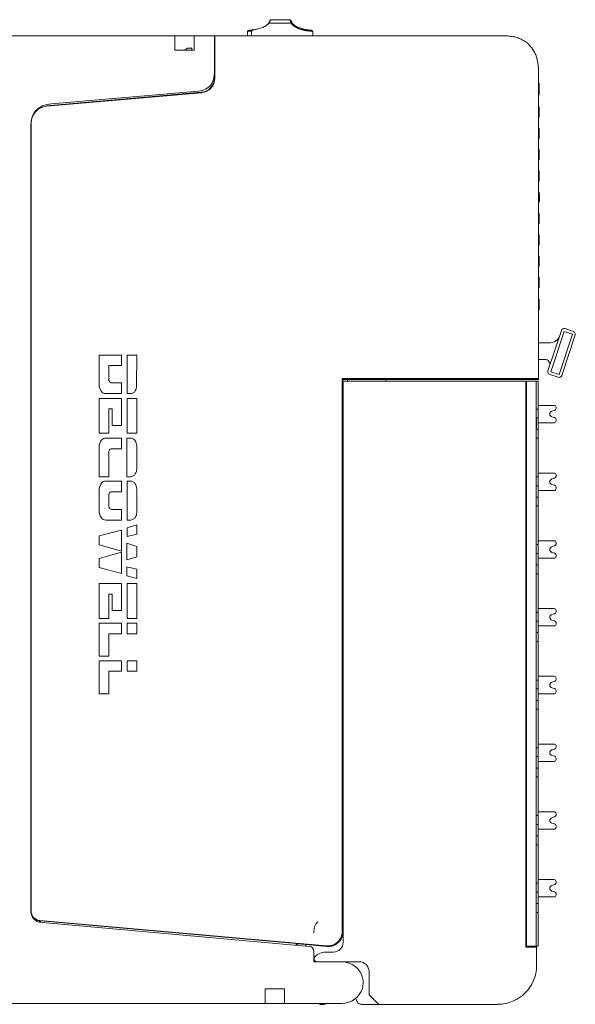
# Model space of a CAD drawing. Header units: millimetres. Extents: x 65 to 283, y 105 to 212.
# Tile 14 of 14: x 226 to 283, y 105 to 207. Entities that reach past the tile are written whole.
import ezdxf

# ---------------------------------------------------------------- set-up
doc = ezdxf.new("R2010")
doc.units = ezdxf.units.MM
for name, color, linetype in [('1', 7, 'Continuous'), ('10', 7, 'Continuous'), ('11', 7, 'Continuous')]:
    doc.layers.add(name, color=color, linetype=linetype)

msp = doc.modelspace()

# ---------------------------------------------------------------- linework, layer by layer
at = {"layer": '1', "color": 155, "linetype": 'Continuous', "lineweight": 18}
for p, q in [((279.52, 200.45), (279.46, 200.45)), ((279.51, 200.44), (279.46, 200.44)), ((279.51, 200.31), (279.51, 200.31)), ((279.52, 199.9), (279.51, 199.9)), ((279.51, 199.29), (279.46, 199.29)), ((279.51, 199.26), (279.46, 199.26)), ((279.51, 199.26), (279.46, 199.26)), ((279.51, 198.01), (279.46, 198.01)), ((279.51, 197.84), (279.46, 197.84)), ((279.51, 197.18), (279.51, 197.78)), ((279.51, 197.76), (279.51, 197.76)), ((279.46, 196.96), (279.51, 196.96)), ((279.51, 197.15), (279.51, 197.15)), ((279.51, 197.07), (279.51, 197.07)), ((279.51, 195.81), (279.46, 195.81)), ((279.51, 194.98), (279.51, 195.58)), ((279.46, 194.76), (279.51, 194.76)), ((279.51, 194.98), (279.51, 194.89)), ((279.51, 193.61), (279.46, 193.61)), ((279.51, 192.78), (279.51, 193.38)), ((279.46, 192.56), (279.51, 192.56)), ((279.51, 191.41), (279.46, 191.41)), ((279.51, 191.33), (279.51, 191.18)), ((279.46, 190.36), (279.51, 190.36)), ((279.51, 190.58), (279.51, 191.18)), ((279.51, 189.21), (279.46, 189.21)), ((279.51, 188.38), (279.51, 188.98)), ((279.51, 188.76), (279.56, 188.76)), ((279.56, 188.69), (279.51, 188.69)), ((279.46, 188.16), (279.51, 188.16)), ((279.51, 187.01), (279.46, 187.01)), ((279.51, 186.18), (279.51, 186.78)), ((279.46, 185.96), (279.51, 185.96)), ((279.51, 184.81), (279.46, 184.81)), ((279.51, 183.98), (279.51, 184.58)), ((279.46, 183.76), (279.51, 183.76)), ((279.51, 183.98), (279.51, 183.96)), ((279.51, 183.96), (279.51, 183.96)), ((279.51, 183.96), (279.51, 183.86)), ((279.51, 182.61), (279.46, 182.61)), ((279.51, 181.78), (279.51, 182.38)), ((226.95, 181.61), (226.95, 181.61)), ((279.46, 181.56), (279.51, 181.56)), ((279.51, 181.78), (279.51, 181.72)), ((279.51, 180.41), (279.46, 180.41)), ((279.51, 179.58), (279.51, 180.18)), ((279.46, 179.36), (279.51, 179.36)), ((279.51, 179.58), (279.51, 179.47)), ((279.51, 178.11), (279.46, 178.11)), ((279.46, 177.06), (279.51, 177.06)), ((279.51, 177.28), (279.51, 177.88)), ((259.25, 167.19), (259.23, 167.19)), ((226.95, 158.31), (226.95, 158.3)), ((259.25, 112.98), (259.23, 112.98))]:
    msp.add_line(p, q, dxfattribs=at)
at = {"layer": '1', "color": 155, "linetype": 'Continuous', "lineweight": 13}
for p, q in [((279.51, 196.96), (279.46, 196.96)), ((279.51, 194.76), (279.46, 194.76)), ((279.51, 192.56), (279.46, 192.56)), ((279.51, 190.36), (279.46, 190.36)), ((279.51, 188.16), (279.46, 188.16)), ((279.46, 187.01), (279.51, 187.01)), ((279.51, 185.96), (279.46, 185.96)), ((279.51, 183.76), (279.46, 183.76)), ((279.51, 181.56), (279.46, 181.56)), ((279.51, 179.36), (279.46, 179.36)), ((279.51, 177.06), (279.46, 177.06))]:
    msp.add_line(p, q, dxfattribs=at)
at = {"layer": '1', "color": 155, "linetype": 'Continuous', "lineweight": 18}
for points, degree in [([(279.52, 200.45), (279.46, 200.45)], 1), ([(279.52, 200.45), (279.52, 200.27), (279.52, 200.08), (279.52, 199.9)], 3), ([(279.51, 200.44), (279.51, 200.06), (279.51, 199.67), (279.51, 199.29)], 3), ([(279.52, 199.9), (279.52, 199.71), (279.52, 199.51), (279.52, 199.31)], 3), ([(279.52, 199.89), (279.52, 199.88), (279.52, 199.88), (279.52, 199.87)], 3), ([(279.51, 197.78), (279.51, 197.91), (279.51, 198.01), (279.51, 198.01)], 3), ([(279.51, 196.96), (279.51, 196.96), (279.51, 197.06), (279.51, 197.18)], 3), ([(279.51, 195.58), (279.51, 195.71), (279.51, 195.81), (279.51, 195.81)], 3), ([(279.51, 195.61), (279.51, 195.6), (279.51, 195.6), (279.51, 195.59)], 3), ([(279.51, 194.76), (279.51, 194.76), (279.51, 194.86), (279.51, 194.98)], 3), ([(279.51, 193.38), (279.51, 193.51), (279.51, 193.61), (279.51, 193.61)], 3), ([(279.51, 192.56), (279.51, 192.56), (279.51, 192.66), (279.51, 192.78)], 3), ([(279.51, 191.18), (279.51, 191.31), (279.51, 191.41), (279.51, 191.41)], 3), ([(279.51, 190.36), (279.51, 190.36), (279.51, 190.46), (279.51, 190.58)], 3), ([(279.51, 190.57), (279.51, 190.53), (279.51, 190.51), (279.51, 190.51)], 3), ([(279.51, 188.98), (279.51, 189.11), (279.51, 189.21), (279.51, 189.21)], 3), ([(279.51, 188.16), (279.51, 188.16), (279.51, 188.26), (279.51, 188.38)], 3), ([(279.51, 188.37), (279.51, 188.33), (279.51, 188.29), (279.51, 188.26)], 3), ([(279.51, 186.78), (279.51, 186.91), (279.51, 187.01), (279.51, 187.01)], 3), ([(279.51, 185.96), (279.51, 185.96), (279.51, 186.06), (279.51, 186.18)], 3), ([(279.51, 184.58), (279.51, 184.71), (279.51, 184.81), (279.51, 184.81)], 3), ([(279.51, 183.76), (279.51, 183.76), (279.51, 183.86), (279.51, 183.98)], 3), ([(279.51, 182.38), (279.51, 182.51), (279.51, 182.61), (279.51, 182.61)], 3), ([(279.51, 181.56), (279.51, 181.56), (279.51, 181.66), (279.51, 181.78)], 3), ([(279.51, 180.18), (279.51, 180.31), (279.51, 180.41), (279.51, 180.41)], 3), ([(279.51, 179.36), (279.51, 179.36), (279.51, 179.46), (279.51, 179.58)], 3), ([(279.51, 177.88), (279.51, 178.01), (279.51, 178.11), (279.51, 178.11)], 3), ([(279.51, 177.06), (279.51, 177.06), (279.51, 177.16), (279.51, 177.28)], 3)]:
    msp.add_open_spline(points, degree=degree, dxfattribs=at)
for points, knots in [([(279.51, 192.85), (279.51, 192.81), (279.51, 192.77), (279.51, 192.7), (279.51, 192.68), (279.51, 192.68)], [0, 0, 0, 0, 0.404905, 0.404905, 1, 1, 1, 1]), ([(279.56, 189.01), (279.56, 188.97), (279.56, 188.92), (279.56, 188.82), (279.56, 188.78), (279.56, 188.76)], [0, 0, 0, 0, 0.5, 0.5, 1, 1, 1, 1]), ([(279.56, 188.69), (279.56, 188.68), (279.56, 188.65), (279.56, 188.58), (279.56, 188.54), (279.56, 188.41), (279.56, 188.35), (279.56, 188.31)], [0, 0, 0, 0, 0.333333, 0.333333, 0.666667, 0.666667, 1, 1, 1, 1])]:
    msp.add_open_spline(points, degree=3, knots=knots, dxfattribs=at)
at = {"layer": '10', "color": 155, "linetype": 'Continuous', "lineweight": 18}
for p, q in [((217.05, 205.38), (241.84, 205.38)), ((241.84, 205.38), (243.84, 205.38)), ((241.84, 203.88), (241.84, 205.38)), ((243.84, 205.38), (245.95, 205.38)), ((243.84, 205.38), (243.84, 203.88)), ((245.95, 201.63), (245.95, 205.38)), ((241.84, 203.88), (243.84, 203.88)), ((229.1, 198.33), (244.3, 199.66)), ((226.95, 196.08), (226.95, 115.05)), ((282.2, 175.11), (283.05, 174.82)), ((280.43, 170.75), (281.82, 174.92)), ((280.71, 170.65), (282.1, 174.82)), ((282.96, 174.54), (281.57, 170.37)), ((283.24, 174.45), (281.85, 170.27)), ((282.1, 174.82), (282.96, 174.54)), ((280.66, 173.65), (279.45, 173.64)), ((280.68, 173.65), (280.66, 173.65)), ((279.45, 171.91), (280.12, 171.92)), ((281.47, 170.08), (280.62, 170.37)), ((281.57, 170.37), (280.71, 170.65)), ((259.25, 169.68), (278.15, 169.68)), ((259.25, 169.68), (259.25, 111.69)), ((259.69, 169.85), (259.69, 169.68)), ((263.69, 169.85), (263.69, 169.68)), ((278.15, 169.68), (278.15, 111.18)), ((278.2, 111.28), (278.2, 169.68)), ((279.2, 169.68), (278.2, 169.68)), ((279.4, 169.68), (279.2, 169.68)), ((279.2, 111.28), (279.2, 169.68)), ((279.4, 169.68), (279.4, 168.69)), ((278.2, 168.48), (278.15, 168.48)), ((279.4, 168.69), (279.4, 166.79)), ((281.06, 167.18), (279.4, 167.18)), ((281.26, 166.84), (281.26, 166.98)), ((279.2, 166.79), (279.4, 166.79)), ((279.2, 165.88), (279.4, 165.88)), ((279.4, 166.79), (279.4, 165.88)), ((279.4, 165.88), (279.4, 164.69)), ((280.84, 166.57), (281.11, 166.65)), ((281.11, 165.92), (280.84, 165.99)), ((279.25, 165.79), (279.2, 165.79)), ((279.2, 165.54), (279.25, 165.54)), ((279.25, 165.42), (279.2, 165.42)), ((279.25, 165.54), (279.25, 165.42)), ((279.25, 165.42), (279.25, 164.78)), ((279.4, 165.38), (281.06, 165.38)), ((281.26, 165.58), (281.26, 165.73)), ((279.2, 164.78), (279.25, 164.78)), ((279.2, 164.69), (279.4, 164.69)), ((279.4, 164.69), (279.4, 163.78)), ((279.2, 163.78), (279.4, 163.78)), ((279.4, 163.78), (279.4, 159.79)), ((279.2, 159.79), (279.4, 159.79)), ((281.06, 160.18), (279.4, 160.18)), ((279.4, 159.79), (279.4, 158.88)), ((281.26, 159.84), (281.26, 159.98)), ((279.2, 158.88), (279.4, 158.88)), ((279.4, 158.88), (279.4, 157.69)), ((280.84, 159.57), (281.11, 159.65)), ((281.11, 158.92), (280.84, 158.99)), ((281.26, 158.58), (281.26, 158.73)), ((279.4, 158.38), (281.06, 158.38)), ((279.2, 157.69), (279.4, 157.69)), ((279.2, 156.78), (279.4, 156.78)), ((279.4, 157.69), (279.4, 156.78)), ((279.4, 156.78), (279.4, 152.79)), ((279.2, 152.79), (279.4, 152.79)), ((281.06, 153.18), (279.4, 153.18)), ((279.4, 152.79), (279.4, 151.88)), ((280.84, 152.57), (281.11, 152.65)), ((281.26, 152.84), (281.26, 152.98)), ((279.2, 151.88), (279.4, 151.88)), ((279.4, 151.88), (279.4, 150.69)), ((281.11, 151.92), (280.84, 151.99)), ((281.26, 151.58), (281.26, 151.73)), ((279.2, 150.69), (279.4, 150.69)), ((279.4, 151.38), (281.06, 151.38)), ((279.4, 150.69), (279.4, 149.78)), ((279.2, 149.78), (279.4, 149.78)), ((279.4, 149.78), (279.4, 145.79)), ((279.2, 145.79), (279.4, 145.79)), ((281.06, 146.18), (279.4, 146.18)), ((279.4, 145.79), (279.4, 144.88)), ((280.84, 145.57), (281.11, 145.65)), ((281.26, 145.84), (281.26, 145.98)), ((279.2, 144.88), (279.4, 144.88)), ((279.4, 144.88), (279.4, 143.69)), ((281.11, 144.92), (280.84, 144.99)), ((281.26, 144.58), (281.26, 144.73)), ((279.2, 143.69), (279.4, 143.69)), ((279.4, 144.38), (281.06, 144.38)), ((279.4, 143.69), (279.4, 142.78)), ((279.2, 142.78), (279.4, 142.78)), ((279.4, 142.78), (279.4, 138.79)), ((279.2, 138.79), (279.4, 138.79)), ((281.06, 139.18), (279.4, 139.18)), ((279.4, 138.79), (279.4, 137.88)), ((280.84, 138.57), (281.11, 138.65)), ((281.26, 138.84), (281.26, 138.98)), ((279.2, 137.88), (279.4, 137.88)), ((279.4, 137.88), (279.4, 136.69)), ((279.4, 137.38), (281.06, 137.38)), ((281.11, 137.92), (280.84, 137.99)), ((281.26, 137.58), (281.26, 137.73)), ((279.2, 136.69), (279.4, 136.69)), ((279.4, 136.69), (279.4, 135.78)), ((279.2, 135.78), (279.4, 135.78)), ((279.4, 135.78), (279.4, 131.79)), ((279.2, 131.79), (279.4, 131.79)), ((281.06, 132.18), (279.4, 132.18)), ((279.4, 131.79), (279.4, 130.88)), ((280.84, 131.57), (281.11, 131.65)), ((281.26, 131.84), (281.26, 131.98)), ((279.2, 130.88), (279.4, 130.88)), ((279.4, 130.88), (279.4, 129.69)), ((279.4, 130.38), (281.06, 130.38)), ((281.11, 130.92), (280.84, 130.99)), ((281.26, 130.58), (281.26, 130.73)), ((279.2, 129.69), (279.4, 129.69)), ((279.4, 129.69), (279.4, 128.78)), ((279.2, 128.78), (279.4, 128.78)), ((279.4, 128.78), (279.4, 124.79)), ((281.06, 125.18), (279.4, 125.18)), ((279.2, 124.79), (279.4, 124.79)), ((279.4, 124.79), (279.4, 123.88)), ((280.84, 124.57), (281.11, 124.65)), ((281.26, 124.84), (281.26, 124.98)), ((279.2, 123.88), (279.4, 123.88)), ((279.4, 123.88), (279.4, 122.69)), ((279.4, 123.38), (281.06, 123.38)), ((281.11, 123.92), (280.84, 123.99)), ((281.26, 123.58), (281.26, 123.73)), ((279.2, 122.69), (279.4, 122.69)), ((279.4, 122.69), (279.4, 121.78)), ((279.2, 121.78), (279.4, 121.78)), ((279.4, 121.78), (279.4, 117.79)), ((281.06, 118.18), (279.4, 118.18)), ((279.2, 117.79), (279.4, 117.79)), ((279.4, 117.79), (279.4, 116.88)), ((280.84, 117.57), (281.11, 117.65)), ((281.26, 117.84), (281.26, 117.98)), ((279.2, 116.88), (279.4, 116.88)), ((279.4, 116.88), (279.4, 115.69)), ((279.4, 116.38), (281.06, 116.38)), ((281.11, 116.92), (280.84, 116.99)), ((281.26, 116.58), (281.26, 116.73)), ((279.2, 115.69), (279.4, 115.69)), ((279.4, 115.69), (279.4, 114.78)), ((279.2, 114.78), (279.4, 114.78)), ((279.4, 114.78), (279.4, 112.29)), ((255.75, 111.26), (227.79, 113.79)), ((279.4, 112.29), (279.4, 111.28)), ((278.2, 111.68), (278.15, 111.68)), ((279.25, 111.18), (278.15, 111.18)), ((279.2, 111.28), (278.2, 111.28)), ((279.2, 111.28), (279.4, 111.28)), ((279.25, 109.28), (279.25, 111.18)), ((256.21, 109.67), (256.21, 110.77)), ((258.25, 110.68), (257.43, 110.68)), ((259.13, 109.67), (256.21, 109.67)), ((256.54, 109.68), (260.93, 109.68)), ((261.93, 108.68), (261.93, 106.28)), ((251.19, 105.38), (251.19, 106.88)), ((253.19, 106.88), (251.19, 106.88)), ((253.19, 106.88), (253.19, 105.38)), ((261.93, 106.28), (262.93, 105.28)), ((251.19, 105.38), (217.05, 105.38)), ((253.19, 105.38), (251.19, 105.38)), ((259.14, 105.38), (253.19, 105.38)), ((256.83, 105.28), (256.83, 105.38)), ((256.83, 105.28), (257.22, 105.28)), ((260.63, 105.67), (260.69, 105.56)), ((261.14, 105.28), (262.93, 105.28)), ((262.93, 105.28), (275.26, 105.28))]:
    msp.add_line(p, q, dxfattribs=at)
at = {"layer": '10', "color": 155, "linetype": 'Continuous', "lineweight": 13}
for p, q in [((279.2, 169.68), (279.3, 169.68)), ((279.3, 169.68), (279.4, 169.68)), ((279.4, 111.28), (279.2, 111.28))]:
    msp.add_line(p, q, dxfattribs=at)
for centre, start, end in [((282.1, 174.82), 71.628, 161.5823), ((281.57, 170.37), 251.6024, 341.604)]:
    msp.add_arc(centre, 0.3, start, end, dxfattribs=at)
at = {"layer": '10', "color": 155, "linetype": 'Continuous', "lineweight": 18}
for centre, radius, start, end in [((282.1, 174.82), 0.3, 71.631, 161.5793), ((280.67, 174.65), 1, 270.2028, 341.0165), ((282.95, 174.54), 0.3, 10, 71.5789), ((282.95, 174.54), 0.3, 341.6287, 0.0019), ((282.95, 174.54), 0.3, 0.0019, 10), ((280.12, 171.42), 0.5, 341.604, 90.518), ((280.71, 170.65), 0.3, 161.604, 190), ((280.71, 170.65), 0.3, 190, 251.6056), ((281.57, 170.37), 0.3, 251.6024, 341.604), ((281.06, 166.98), 0.2, 360, 90), ((280.92, 166.28), 0.3, 104.7869, 180), ((280.92, 166.28), 0.3, 180, 255.2126), ((281.06, 166.84), 0.2, 284.7865, 360), ((281.06, 165.73), 0.2, 360, 75.2135), ((281.06, 165.58), 0.2, 270, 0), ((281.06, 159.98), 0.2, 360, 90), ((281.06, 159.84), 0.2, 284.7865, 360), ((280.92, 159.28), 0.3, 104.7869, 180), ((280.92, 159.28), 0.3, 180, 255.2126), ((281.06, 158.73), 0.2, 360, 75.2135), ((281.06, 158.58), 0.2, 270, 0), ((281.06, 152.98), 0.2, 360, 90), ((281.06, 152.84), 0.2, 284.7865, 360), ((280.92, 152.28), 0.3, 104.7869, 180), ((280.92, 152.28), 0.3, 180, 255.2126), ((281.06, 151.73), 0.2, 360, 75.2135), ((281.06, 151.58), 0.2, 270, 0), ((280.92, 145.28), 0.3, 104.7869, 180), ((281.06, 145.98), 0.2, 360, 90), ((281.06, 145.84), 0.2, 284.7865, 360), ((280.92, 145.28), 0.3, 180, 255.2126), ((281.06, 144.58), 0.2, 270, 0), ((281.06, 144.73), 0.2, 360, 75.2135), ((280.92, 138.28), 0.3, 104.7869, 180), ((281.06, 138.98), 0.2, 360, 90), ((281.06, 138.84), 0.2, 284.7865, 360), ((280.92, 138.28), 0.3, 180, 255.2126), ((281.06, 137.58), 0.2, 270, 0), ((281.06, 137.73), 0.2, 360, 75.2135), ((280.92, 131.28), 0.3, 104.7869, 180), ((280.92, 131.28), 0.3, 180, 255.2126), ((281.06, 131.98), 0.2, 360, 90), ((281.06, 131.84), 0.2, 284.7865, 360), ((281.06, 130.58), 0.2, 270, 0), ((281.06, 130.73), 0.2, 360, 75.2135), ((281.06, 124.98), 0.2, 360, 90), ((280.92, 124.28), 0.3, 104.7869, 180), ((280.92, 124.28), 0.3, 180, 255.2126), ((281.06, 124.84), 0.2, 284.7865, 360), ((281.06, 123.58), 0.2, 270, 0), ((281.06, 123.73), 0.2, 360, 75.2135), ((281.06, 117.98), 0.2, 360, 90), ((280.92, 117.28), 0.3, 104.7869, 180), ((280.92, 117.28), 0.3, 180, 255.2126), ((281.06, 117.84), 0.2, 284.7865, 360), ((281.06, 116.58), 0.2, 270, 0), ((281.06, 116.73), 0.2, 360, 75.2135), ((255.71, 110.77), 0.5, 0, 84.8426), ((258.25, 111.69), 1, 270.0191, 0.0128), ((257.43, 109.18), 1.5, 142.3944, 144.475), ((257.43, 109.18), 1.5, 90.048, 138.2405), ((259.13, 107.47), 2.2, 14.5525, 90), ((260.93, 108.68), 1, 0.0423, 90), ((275.25, 109.29), 4, 270.076, 359.8898), ((259.33, 107.52), 2, 342.578, 14.5525), ((259.14, 107.58), 2.2, 270, 342.578), ((261.53, 106.12), 1, 192.5848, 206.5651), ((257.22, 105.79), 0.5, 269.9263, 306.2304), ((261.14, 105.79), 0.5, 206.4958, 270)]:
    msp.add_arc(centre, radius, start, end, dxfattribs=at)
for points in [[(244.3, 199.66), (245.41, 199.75), (245.95, 200.47), (245.95, 201.63)], [(226.95, 196.08), (226.95, 197.44), (227.72, 198.21), (229.1, 198.33)], [(279.25, 165.79), (279.25, 165.75), (279.25, 165.7), (279.25, 165.66)], [(279.25, 165.66), (279.25, 165.61), (279.25, 165.57), (279.25, 165.54)], [(227.79, 113.79), (227.36, 113.94), (226.95, 114.28), (226.95, 115.05)]]:
    msp.add_open_spline(points, degree=3, dxfattribs=at)
msp.add_open_spline([(256.31, 110.18), (256.29, 110.16), (256.28, 110.14), (256.26, 110.11), (256.26, 110.1), (256.25, 110.09), (256.25, 110.08), (256.25, 110.06), (256.24, 110.04), (256.24, 110.02), (256.24, 110), (256.24, 109.97), (256.24, 109.96), (256.24, 109.93), (256.25, 109.92), (256.25, 109.89), (256.26, 109.88), (256.27, 109.85), (256.28, 109.84), (256.29, 109.82), (256.29, 109.81), (256.3, 109.8), (256.31, 109.8), (256.32, 109.78), (256.33, 109.77), (256.35, 109.76), (256.35, 109.75), (256.36, 109.74), (256.37, 109.74), (256.4, 109.72), (256.42, 109.71), (256.46, 109.7), (256.46, 109.69), (256.48, 109.69), (256.49, 109.69), (256.51, 109.69), (256.52, 109.69), (256.54, 109.69)], degree=3, knots=[0, 0, 0, 0, 0.125, 0.125, 0.15625, 0.15625, 0.1875, 0.1875, 0.25, 0.25, 0.3125, 0.3125, 0.375, 0.375, 0.4375, 0.4375, 0.5, 0.5, 0.5625, 0.5625, 0.59375, 0.59375, 0.625, 0.625, 0.6875, 0.6875, 0.71875, 0.71875, 0.75, 0.75, 0.875, 0.875, 0.90625, 0.90625, 0.9375, 0.9375, 1, 1, 1, 1], dxfattribs=at)
at = {"layer": '11', "color": 155, "linetype": 'Continuous', "lineweight": 18}
for p, q in [((251.74, 207.03), (251.71, 207.02)), ((249.45, 205.91), (249.37, 205.84)), ((256.03, 205.92), (256.02, 205.92)), ((256.12, 205.82), (256.13, 205.38)), ((245.95, 205.38), (245.99, 205.38)), ((245.95, 205.38), (245.95, 202.25)), ((245.95, 205.38), (245.95, 205.38)), ((275.87, 205.38), (245.99, 205.38)), ((245.99, 205.38), (245.99, 200.99)), ((243.02, 203.98), (242.88, 203.88)), ((243.54, 204.08), (243.62, 204.08)), ((243.62, 203.88), (243.62, 204.08)), ((245.95, 202.33), (245.95, 202.33)), ((245.95, 202.31), (245.95, 202.31)), ((245.95, 202.31), (245.95, 202.31)), ((245.95, 202.27), (245.95, 202.27)), ((245.95, 202.26), (245.95, 202.26)), ((245.95, 202.25), (245.95, 202.25)), ((245.95, 202.25), (245.95, 202.25)), ((245.95, 201.03), (245.95, 201.63)), ((279.45, 201.79), (279.45, 169.94)), ((279.45, 201.38), (279.46, 201.38)), ((279.46, 201.38), (279.46, 176.78)), ((228.59, 198.13), (244.58, 199.53)), ((244.62, 199.49), (228.63, 198.1)), ((226.99, 196.3), (226.99, 114.94)), ((226.95, 181.99), (226.95, 181.81)), ((226.95, 181.81), (226.95, 156.62)), ((279.45, 176.78), (279.46, 176.78)), ((234.03, 172.38), (234.03, 169.18)), ((236.35, 172.38), (234.03, 172.38)), ((236.35, 171.29), (236.35, 172.38)), ((236.92, 172.38), (236.91, 168.4)), ((237.91, 172.38), (236.92, 172.38)), ((237.9, 169.18), (237.91, 172.38)), ((235.02, 171.29), (236.35, 171.29)), ((235.02, 169.82), (235.02, 171.29)), ((259.23, 169.85), (259.15, 169.94)), ((259.15, 112.81), (259.15, 169.94)), ((279.45, 169.94), (259.15, 169.94)), ((279.45, 169.94), (279.45, 169.88)), ((236.35, 169.49), (235.36, 169.49)), ((236.35, 168.4), (236.35, 169.49)), ((259.23, 169.85), (277.62, 169.85)), ((259.23, 164.41), (259.23, 169.85)), ((276.1, 169.85), (276.09, 169.85)), ((277.62, 169.85), (276.1, 169.85)), ((277.62, 169.85), (277.62, 169.87)), ((277.62, 169.87), (279.15, 169.87)), ((277.62, 169.87), (277.62, 169.85)), ((277.62, 169.85), (279.15, 169.85)), ((279.15, 169.87), (279.45, 169.88)), ((279.15, 169.85), (279.15, 169.87)), ((279.45, 169.85), (279.15, 169.85)), ((279.45, 169.88), (279.45, 169.85)), ((236.35, 167.9), (234.03, 167.9)), ((234.03, 167.9), (234.03, 164.3)), ((234.7, 168.4), (236.35, 168.4)), ((236.35, 165.11), (236.35, 167.9)), ((236.91, 168.4), (237.27, 168.4)), ((236.91, 167.9), (236.91, 164.29)), ((237.91, 167.9), (236.91, 167.9)), ((237.91, 164.29), (237.91, 167.9)), ((235.02, 166.81), (235.36, 166.81)), ((235.02, 164.3), (235.02, 166.81)), ((235.36, 166.81), (235.36, 165.11)), ((235.36, 165.11), (236.35, 165.11)), ((234.03, 164.3), (235.02, 164.3)), ((236.91, 164.29), (237.91, 164.29)), ((259.19, 164.41), (259.25, 164.41)), ((259.19, 164.41), (259.19, 163.01)), ((234.03, 163.01), (234.03, 159.81)), ((236.35, 163.8), (234.7, 163.8)), ((236.35, 162.7), (236.35, 163.8)), ((236.9, 163.8), (236.9, 159.81)), ((237.26, 163.8), (236.9, 163.8)), ((237.91, 160.6), (237.91, 163.01)), ((259.19, 163.01), (259.25, 163.01)), ((259.23, 150.41), (259.23, 163.01)), ((235.02, 162.43), (235.05, 162.51)), ((235.02, 159.81), (235.02, 162.43)), ((235.36, 162.7), (236.35, 162.7)), ((234.03, 159.81), (235.02, 159.81)), ((236.9, 159.81), (237.28, 159.81)), ((236.35, 159.35), (234.7, 159.35)), ((236.35, 158.25), (236.35, 159.35)), ((236.91, 159.35), (236.91, 155.33)), ((237.26, 159.35), (236.91, 159.35)), ((234.03, 158.56), (234.03, 156.11)), ((235.02, 157.98), (235.05, 158.06)), ((235.02, 156.75), (235.02, 157.98)), ((235.36, 158.25), (236.35, 158.25)), ((237.91, 156.11), (237.91, 158.56)), ((226.95, 156.62), (226.95, 156.61)), ((236.35, 156.42), (235.36, 156.42)), ((236.35, 155.33), (236.35, 156.42)), ((234.7, 155.33), (236.35, 155.33)), ((236.91, 155.33), (237.28, 155.33)), ((237.91, 154.83), (236.91, 154.53)), ((237.91, 153.86), (237.91, 154.83)), ((236.35, 154.29), (234.03, 153.68)), ((234.03, 153.68), (234.03, 152.76)), ((236.35, 152.1), (236.35, 154.29)), ((236.91, 154.53), (236.91, 153.61)), ((236.91, 153.61), (237.91, 153.86)), ((234.03, 152.76), (236.35, 152.1)), ((236.89, 152.94), (236.89, 151.2)), ((237.91, 152.6), (236.89, 152.94)), ((236.35, 152.01), (234.03, 151.35)), ((236.35, 149.82), (236.35, 152.01)), ((237.91, 151.53), (237.91, 152.6)), ((234.03, 151.35), (234.03, 150.43)), ((236.89, 151.2), (237.91, 151.53)), ((234.03, 150.43), (236.35, 149.82)), ((236.89, 150.49), (236.89, 149.57)), ((237.91, 150.24), (236.89, 150.49)), ((237.91, 149.27), (237.91, 150.24)), ((259.19, 150.41), (259.25, 150.41)), ((259.19, 150.41), (259.19, 149.01)), ((236.35, 148.77), (234.03, 148.77)), ((234.03, 148.77), (234.03, 145.16)), ((236.35, 145.97), (236.35, 148.77)), ((236.89, 149.57), (237.91, 149.27)), ((236.91, 148.77), (236.91, 145.15)), ((237.91, 148.77), (236.91, 148.77)), ((237.91, 145.15), (237.91, 148.77)), ((259.19, 149.01), (259.25, 149.01)), ((259.23, 136.41), (259.23, 149.01)), ((235.02, 147.67), (235.36, 147.67)), ((235.02, 145.16), (235.02, 147.67)), ((235.36, 147.67), (235.36, 145.97)), ((235.36, 145.97), (236.35, 145.97)), ((234.03, 145.16), (235.02, 145.16)), ((236.35, 144.66), (234.03, 144.66)), ((234.03, 144.66), (234.03, 141.25)), ((236.35, 143.56), (236.35, 144.66)), ((236.91, 145.15), (237.91, 145.15)), ((236.91, 144.66), (236.91, 143.56)), ((237.91, 144.66), (236.91, 144.66)), ((237.91, 143.56), (237.91, 144.66)), ((235.02, 143.56), (236.35, 143.56)), ((235.02, 141.25), (235.02, 143.56)), ((236.91, 143.56), (237.91, 143.56)), ((234.03, 141.25), (235.02, 141.25)), ((236.35, 140.79), (234.03, 140.79)), ((234.03, 140.79), (234.03, 137.38)), ((236.35, 139.7), (236.35, 140.79)), ((236.91, 140.79), (236.91, 139.7)), ((237.91, 140.79), (236.91, 140.79)), ((237.91, 139.7), (237.91, 140.79)), ((235.02, 139.7), (236.35, 139.7)), ((235.02, 137.38), (235.02, 139.7)), ((236.91, 139.7), (237.91, 139.7)), ((234.03, 137.38), (235.02, 137.38)), ((259.19, 136.41), (259.25, 136.41)), ((259.19, 136.41), (259.19, 135.01)), ((259.19, 135.01), (259.25, 135.01)), ((259.23, 122.41), (259.23, 135.01)), ((259.19, 122.41), (259.25, 122.41)), ((259.19, 122.41), (259.19, 121.01)), ((259.19, 121.01), (259.25, 121.01)), ((259.23, 112.81), (259.23, 121.01)), ((226.95, 115.14), (226.95, 115.14)), ((226.95, 114.91), (226.95, 115.14)), ((227.86, 113.91), (227.95, 113.91)), ((227.86, 113.91), (227.86, 113.78)), ((227.9, 113.95), (257.52, 111.32)), ((227.94, 113.77), (227.94, 113.91)), ((227.95, 113.91), (227.95, 113.77)), ((227.95, 113.91), (254.41, 111.56)), ((259.23, 112.76), (259.23, 112.73)), ((259.23, 112.76), (259.23, 112.76)), ((259.23, 112.73), (259.23, 112.73)), ((254.41, 111.38), (254.41, 111.56)), ((254.51, 111.54), (254.41, 111.55)), ((254.44, 111.55), (254.44, 111.38)), ((254.51, 111.54), (255.41, 111.46)), ((254.51, 111.54), (254.51, 111.54)), ((254.51, 111.38), (254.51, 111.54)), ((257.56, 111.27), (255.41, 111.46)), ((255.41, 111.29), (255.41, 111.46)), ((257.66, 111.26), (257.62, 111.27)), ((257.73, 111.26), (257.66, 111.26))]:
    msp.add_line(p, q, dxfattribs=at)
at = {"layer": '11', "color": 155, "linetype": 'Continuous', "lineweight": 13}
for p, q in [((256.12, 205.82), (256.13, 205.38)), ((245.6, 199.97), (245.55, 200.01)), ((227.46, 197.52), (227.42, 197.56)), ((227.21, 114.23), (227.25, 114.27)), ((258.7, 111.66), (258.66, 111.7))]:
    msp.add_line(p, q, dxfattribs=at)
at = {"layer": '11', "color": 155, "linetype": 'Continuous', "lineweight": 18}
for centre, major_axis, ratio, start_param, end_param in [((244.45, 201.03), (1.11, -1.01), 0.99888, 5.541978, 7.024392), ((244.49, 200.99), (1.11, -1.01), 0.99888, 5.541978, 7.024392), ((228.79, 196.3), (1.33, -1.22), 0.99888, 2.400386, 3.8828), ((227.95, 114.91), (0.739, 0.676), 0.998882, 2.60133, 3.882154), ((227.99, 114.94), (0.739, 0.676), 0.998882, 2.401031, 3.882154), ((257.73, 112.81), (-1.5, -0.07), 0.998778, 5.498393, 6.326188), ((257.65, 112.81), (1.01, -1.11), 0.998665, 5.454173, 7.112197), ((257.69, 112.77), (1.01, -1.11), 0.998665, 5.454173, 7.112197)]:
    msp.add_ellipse(centre, major_axis=major_axis, ratio=ratio, start_param=start_param, end_param=end_param, dxfattribs=at)
for points, degree, knots in [([(251.53, 206.64), (251.51, 206.63), (251.5, 206.61), (251.48, 206.58), (251.47, 206.57), (251.43, 206.53), (251.4, 206.51), (251.32, 206.44), (251.26, 206.4), (251.18, 206.36), (251.17, 206.35), (251.14, 206.33), (251.12, 206.32), (251.07, 206.3), (251.04, 206.28), (250.95, 206.24), (250.88, 206.21), (250.68, 206.14), (250.55, 206.1), (250.27, 206.04), (250.14, 206.01), (250, 205.99)], 3, [0, 0, 0, 0, 0.03125, 0.03125, 0.0625, 0.0625, 0.125, 0.125, 0.25, 0.25, 0.28125, 0.28125, 0.3125, 0.3125, 0.375, 0.375, 0.5, 0.5, 0.75, 0.75, 1, 1, 1, 1]), ([(251.53, 206.64), (251.55, 206.67), (251.56, 206.69), (251.59, 206.73), (251.59, 206.73), (251.6, 206.74), (251.6, 206.75), (251.61, 206.77), (251.62, 206.78), (251.63, 206.81), (251.64, 206.82), (251.65, 206.84), (251.65, 206.85), (251.67, 206.88), (251.67, 206.9), (251.69, 206.93), (251.69, 206.95), (251.7, 206.97), (251.7, 206.97), (251.7, 206.98), (251.7, 206.99), (251.71, 207), (251.71, 207.01), (251.71, 207.01), (251.71, 207.01), (251.71, 207.02), (251.71, 207.02), (251.71, 207.02)], 3, [0, 0, 0, 0, 0.125, 0.125, 0.15625, 0.15625, 0.1875, 0.1875, 0.25, 0.25, 0.3125, 0.3125, 0.375, 0.375, 0.5, 0.5, 0.625, 0.625, 0.6875, 0.6875, 0.75, 0.75, 0.875, 0.875, 0.9375, 0.9375, 1, 1, 1, 1]), ([(251.74, 207.03), (251.74, 207.03), (251.73, 207.03), (251.73, 207.02), (251.73, 207.02), (251.72, 207), (251.72, 206.99), (251.71, 206.97), (251.71, 206.95), (251.7, 206.92), (251.69, 206.91), (251.68, 206.88), (251.68, 206.87), (251.67, 206.85), (251.66, 206.84), (251.65, 206.81), (251.64, 206.79), (251.62, 206.75), (251.62, 206.74), (251.61, 206.72), (251.6, 206.7), (251.59, 206.69)], 3, [0, 0, 0, 0, 0.125, 0.125, 0.25, 0.25, 0.375, 0.375, 0.5, 0.5, 0.625, 0.625, 0.6875, 0.6875, 0.75, 0.75, 0.875, 0.875, 0.9375, 0.9375, 1, 1, 1, 1]), ([(251.59, 206.69), (252.01, 206.69), (252.43, 206.69), (253.18, 206.69), (253.52, 206.69), (253.86, 206.69)], 3, [0, 0, 0, 0, 0.551362, 0.551362, 1, 1, 1, 1]), ([(253.87, 206.74), (253.86, 206.76), (253.83, 206.81), (253.8, 206.88), (253.78, 206.94), (253.76, 206.99), (253.75, 207.03), (253.75, 207.03), (253.75, 207.03)], 3, [0, 0, 0, 0, 0.143762, 0.297778, 0.462403, 0.636655, 0.817537, 1, 1, 1, 1]), ([(253.85, 206.96), (253.85, 206.96), (253.85, 206.96), (253.86, 206.93), (253.88, 206.89), (253.91, 206.82), (253.95, 206.75), (253.97, 206.71)], 3, [0, 0, 0, 0, 0.170114, 0.33856, 0.508424, 0.763007, 1, 1, 1, 1]), ([(253.86, 206.69), (253.86, 206.7), (253.87, 206.71), (253.87, 206.73), (253.87, 206.74)], 3, [0, 0, 0, 0, 0.498415, 1, 1, 1, 1]), ([(255.61, 205.88), (255.35, 205.92), (255.13, 205.97), (254.87, 206.03), (254.65, 206.11), (254.39, 206.22), (254.21, 206.34), (253.99, 206.48), (253.86, 206.69)], 2, [0, 0, 0, 0.25, 0.25, 0.5, 0.5, 0.75, 0.75, 1, 1, 1]), ([(253.97, 206.71), (253.99, 206.68), (254.05, 206.6), (254.15, 206.5), (254.29, 206.4), (254.45, 206.31), (254.65, 206.22), (254.9, 206.13), (255.23, 206.04), (255.49, 206), (255.63, 205.97)], 3, [0, 0, 0, 0, 0.071309, 0.149532, 0.236808, 0.33614, 0.451034, 0.589257, 0.765397, 1, 1, 1, 1]), ([(249.77, 205.87), (249.75, 205.87), (249.74, 205.86), (249.71, 205.86), (249.69, 205.86), (249.65, 205.86), (249.63, 205.85), (249.58, 205.85), (249.56, 205.85), (249.53, 205.85), (249.52, 205.85), (249.5, 205.85), (249.49, 205.85), (249.46, 205.84), (249.45, 205.84), (249.42, 205.84), (249.41, 205.84), (249.39, 205.84), (249.39, 205.84), (249.38, 205.84), (249.37, 205.84), (249.37, 205.84)], 3, [0, 0, 0, 0, 0.0625, 0.0625, 0.125, 0.125, 0.25, 0.25, 0.375, 0.375, 0.4375, 0.4375, 0.5, 0.5, 0.625, 0.625, 0.75, 0.75, 0.875, 0.875, 1, 1, 1, 1]), ([(249.45, 205.91), (249.45, 205.91), (249.45, 205.91), (249.46, 205.92), (249.46, 205.92), (249.47, 205.92), (249.48, 205.92), (249.5, 205.92), (249.51, 205.92), (249.55, 205.93), (249.57, 205.93), (249.62, 205.93), (249.65, 205.94), (249.71, 205.95), (249.74, 205.95), (249.78, 205.96), (249.79, 205.96), (249.81, 205.96), (249.84, 205.96), (249.86, 205.97), (249.92, 205.98), (249.96, 205.98), (250, 205.99)], 3, [0, 0, 0, 0, 0.125, 0.125, 0.1875, 0.1875, 0.25, 0.25, 0.375, 0.375, 0.5, 0.5, 0.625, 0.625, 0.75, 0.75, 0.78125, 0.78125, 0.8125, 0.875, 0.875, 1, 1, 1, 1]), ([(250, 205.99), (249.96, 205.97), (249.92, 205.95), (249.84, 205.91), (249.8, 205.89), (249.77, 205.87)], 3, [0, 0, 0, 0, 0.5, 0.5, 1, 1, 1, 1]), ([(256.12, 205.82), (256.11, 205.82), (256.11, 205.82), (256.08, 205.83), (256.03, 205.83), (255.95, 205.84), (255.81, 205.85), (255.68, 205.87), (255.61, 205.88)], 3, [0, 0, 0, 0, 0.125484, 0.2509, 0.376323, 0.50183, 0.739445, 1, 1, 1, 1]), ([(255.63, 205.97), (255.66, 205.97), (255.71, 205.96), (255.81, 205.95), (255.92, 205.94), (255.99, 205.93), (256.01, 205.92), (256.02, 205.92), (256.02, 205.92)], 3, [0, 0, 0, 0, 0.1419, 0.285598, 0.570198, 0.856017, 0.999564, 1, 1, 1, 1]), ([(276.52, 205.33), (276.44, 205.34), (276.22, 205.37), (276, 205.38), (275.87, 205.38)], 3, [0, 0, 0, 0, 0.390921, 1, 1, 1, 1]), ([(276.52, 205.33), (276.68, 205.31), (276.84, 205.28), (277.07, 205.23), (277.14, 205.21), (277.26, 205.17), (277.3, 205.16), (277.37, 205.13), (277.41, 205.12), (277.59, 205.05), (277.73, 204.98), (278, 204.82), (278.13, 204.73), (278.26, 204.63)], 3, [0, 0, 0, 0, 0.25, 0.25, 0.375, 0.375, 0.4375, 0.4375, 0.5, 0.5, 0.75, 0.75, 1, 1, 1, 1]), ([(278.26, 204.63), (278.34, 204.57), (278.62, 204.31), (278.93, 203.9), (279.13, 203.48), (279.2, 203.3), (279.22, 203.25)], 3, [0, 0, 0, 0, 0.183116, 0.666284, 0.907868, 1, 1, 1, 1]), ([(243.16, 204.08), (243.14, 204.06), (243.12, 204.05), (243.07, 204.01), (243.05, 204), (243.02, 203.98)], 3, [0, 0, 0, 0, 0.5, 0.5, 1, 1, 1, 1]), ([(243.16, 204.08), (243.2, 204.08), (243.24, 204.08), (243.29, 204.08), (243.31, 204.08), (243.34, 204.08), (243.35, 204.08), (243.36, 204.08), (243.37, 204.08), (243.41, 204.08), (243.44, 204.08), (243.48, 204.08), (243.49, 204.08), (243.51, 204.08), (243.52, 204.08), (243.53, 204.08), (243.53, 204.08), (243.54, 204.08)], 3, [0, 0, 0, 0, 0.25, 0.25, 0.375, 0.375, 0.4375, 0.4375, 0.5, 0.5, 0.75, 0.75, 0.875, 0.875, 0.9375, 0.9375, 1, 1, 1, 1]), ([(279.22, 203.25), (279.3, 203.02), (279.35, 202.77), (279.41, 202.41), (279.42, 202.28), (279.44, 202.04), (279.45, 201.91), (279.45, 201.79)], 3, [0, 0, 0, 0, 0.5, 0.5, 0.75, 0.75, 1, 1, 1, 1]), ([(234.03, 169.18), (234.03, 169.17), (234.04, 169.17), (234.04, 169.15), (234.04, 169.13), (234.04, 169.11), (234.05, 169.1), (234.05, 169.09)], 3, [0, 0, 0, 0, 0.220964, 0.220964, 0.609823, 0.609823, 1, 1, 1, 1]), ([(234.05, 169.09), (234.07, 169), (234.09, 168.92), (234.16, 168.76), (234.2, 168.69), (234.31, 168.55), (234.37, 168.49), (234.52, 168.42), (234.61, 168.4), (234.7, 168.4)], 3, [0, 0, 0, 0, 0.25, 0.25, 0.5, 0.5, 0.75, 0.75, 1, 1, 1, 1]), ([(235.13, 169.6), (235.1, 169.63), (235.08, 169.66), (235.04, 169.74), (235.02, 169.78), (235.02, 169.82)], 3, [0, 0, 0, 0, 0.5, 0.5, 1, 1, 1, 1]), ([(235.36, 169.49), (235.32, 169.49), (235.27, 169.5), (235.2, 169.54), (235.16, 169.57), (235.13, 169.6)], 3, [0, 0, 0, 0, 0.5, 0.5, 1, 1, 1, 1]), ([(237.27, 168.4), (237.37, 168.4), (237.46, 168.42), (237.63, 168.52), (237.71, 168.59), (237.76, 168.67)], 3, [0, 0, 0, 0, 0.5, 0.5, 1, 1, 1, 1]), ([(234.08, 163.22), (234.07, 163.19), (234.06, 163.15), (234.05, 163.1), (234.04, 163.08), (234.04, 163.05), (234.03, 163.03), (234.03, 163.01)], 3, [0, 0, 0, 0, 0.497385, 0.497385, 0.747408, 0.747408, 1, 1, 1, 1]), ([(234.7, 163.8), (234.62, 163.8), (234.54, 163.78), (234.4, 163.72), (234.34, 163.68), (234.24, 163.57), (234.2, 163.5), (234.13, 163.36), (234.1, 163.29), (234.08, 163.22)], 3, [0, 0, 0, 0, 0.25, 0.25, 0.5, 0.5, 0.75, 0.75, 1, 1, 1, 1]), ([(237.76, 163.52), (237.7, 163.61), (237.63, 163.68), (237.46, 163.78), (237.36, 163.8), (237.26, 163.8)], 3, [0, 0, 0, 0, 0.5, 0.5, 1, 1, 1, 1]), ([(235.05, 162.51), (235.07, 162.57), (235.12, 162.62), (235.23, 162.69), (235.3, 162.7), (235.36, 162.7)], 3, [0, 0, 0, 0, 0.5, 0.5, 1, 1, 1, 1]), ([(237.28, 159.81), (237.37, 159.81), (237.47, 159.84), (237.64, 159.94), (237.71, 160), (237.76, 160.09)], 3, [0, 0, 0, 0, 0.5, 0.5, 1, 1, 1, 1]), ([(234.08, 158.77), (234.07, 158.74), (234.06, 158.7), (234.05, 158.65), (234.04, 158.63), (234.04, 158.6), (234.03, 158.58), (234.03, 158.56)], 3, [0, 0, 0, 0, 0.497394, 0.497394, 0.747424, 0.747424, 1, 1, 1, 1]), ([(234.7, 159.35), (234.62, 159.35), (234.54, 159.33), (234.4, 159.27), (234.34, 159.23), (234.24, 159.11), (234.2, 159.05), (234.13, 158.91), (234.1, 158.84), (234.08, 158.77)], 3, [0, 0, 0, 0, 0.25, 0.25, 0.5, 0.5, 0.75, 0.75, 1, 1, 1, 1]), ([(237.76, 159.07), (237.7, 159.16), (237.63, 159.23), (237.46, 159.32), (237.36, 159.35), (237.26, 159.35)], 3, [0, 0, 0, 0, 0.5, 0.5, 1, 1, 1, 1]), ([(235.05, 158.06), (235.07, 158.12), (235.12, 158.17), (235.23, 158.24), (235.3, 158.25), (235.36, 158.25)], 3, [0, 0, 0, 0, 0.5, 0.5, 1, 1, 1, 1]), ([(235.13, 156.54), (235.1, 156.56), (235.08, 156.6), (235.04, 156.67), (235.02, 156.71), (235.02, 156.75)], 3, [0, 0, 0, 0, 0.5, 0.5, 1, 1, 1, 1]), ([(234.03, 156.11), (234.03, 156.11), (234.04, 156.1), (234.04, 156.08), (234.04, 156.07), (234.04, 156.04), (234.05, 156.03), (234.05, 156.02)], 3, [0, 0, 0, 0, 0.212357, 0.212357, 0.605477, 0.605477, 1, 1, 1, 1]), ([(234.05, 156.02), (234.07, 155.94), (234.09, 155.85), (234.16, 155.7), (234.2, 155.62), (234.31, 155.48), (234.37, 155.43), (234.52, 155.35), (234.61, 155.33), (234.7, 155.33)], 3, [0, 0, 0, 0, 0.25, 0.25, 0.5, 0.5, 0.75, 0.75, 1, 1, 1, 1]), ([(235.36, 156.42), (235.32, 156.42), (235.27, 156.44), (235.2, 156.48), (235.16, 156.5), (235.13, 156.54)], 3, [0, 0, 0, 0, 0.5, 0.5, 1, 1, 1, 1]), ([(237.28, 155.33), (237.37, 155.33), (237.47, 155.36), (237.64, 155.45), (237.71, 155.52), (237.76, 155.6)], 3, [0, 0, 0, 0, 0.5, 0.5, 1, 1, 1, 1]), ([(257.73, 111.26), (257.83, 111.26), (257.93, 111.27), (258.07, 111.3), (258.12, 111.31), (258.19, 111.33), (258.21, 111.34), (258.26, 111.36), (258.28, 111.36), (258.39, 111.41), (258.48, 111.45), (258.6, 111.53), (258.64, 111.56), (258.71, 111.62), (258.75, 111.66), (258.85, 111.76), (258.91, 111.83), (258.98, 111.93), (259, 111.95), (259.02, 111.99), (259.03, 112.01), (259.07, 112.08), (259.11, 112.17), (259.15, 112.26), (259.17, 112.32), (259.18, 112.35), (259.19, 112.39), (259.19, 112.42), (259.22, 112.54), (259.23, 112.63), (259.23, 112.73)], 3, [0, 0, 0, 0, 0.125, 0.125, 0.1875, 0.1875, 0.21875, 0.21875, 0.25, 0.25, 0.375, 0.375, 0.4375, 0.4375, 0.5, 0.5, 0.625, 0.625, 0.65625, 0.65625, 0.6875, 0.6875, 0.75, 0.8125, 0.8125, 0.84375, 0.84375, 0.875, 0.875, 1, 1, 1, 1]), ([(259.23, 112.8), (259.23, 112.8), (259.23, 112.8), (259.23, 112.8), (259.23, 112.8), (259.23, 112.81), (259.23, 112.81), (259.23, 112.81)], 3, [0, 0, 0, 0, 0.25014, 0.25014, 0.50028, 0.50028, 1, 1, 1, 1])]:
    msp.add_open_spline(points, degree=degree, knots=knots, dxfattribs=at)
for points, degree in [([(251.59, 206.69), (251.57, 206.67), (251.55, 206.66), (251.53, 206.64)], 3), ([(253.75, 207.03), (253.08, 207.03), (252.41, 207.03), (251.74, 207.03)], 3), ([(253.75, 207.03), (253.85, 206.96)], 1), ([(253.87, 206.74), (253.91, 206.73), (253.94, 206.72), (253.97, 206.71)], 3), ([(249.37, 205.84), (249.37, 205.68), (249.37, 205.53), (249.37, 205.38)], 3), ([(249.8, 205.37), (249.79, 205.54), (249.78, 205.7), (249.77, 205.87)], 3), ([(255.61, 205.88), (255.63, 205.97)], 1), ([(256.11, 205.83), (256.02, 205.92)], 1), ([(237.76, 168.67), (237.86, 168.82), (237.9, 169), (237.9, 169.18)], 3), ([(237.91, 163.01), (237.91, 163.19), (237.85, 163.37), (237.76, 163.52)], 3), ([(237.76, 160.09), (237.86, 160.24), (237.91, 160.42), (237.91, 160.6)], 3), ([(237.91, 158.56), (237.91, 158.74), (237.85, 158.92), (237.76, 159.07)], 3), ([(237.76, 155.6), (237.86, 155.75), (237.91, 155.93), (237.91, 156.11)], 3), ([(257.56, 111.27), (257.56, 111.27), (257.56, 111.27), (257.56, 111.27)], 3)]:
    msp.add_open_spline(points, degree=degree, dxfattribs=at)

doc.saveas('drawing.dxf')
